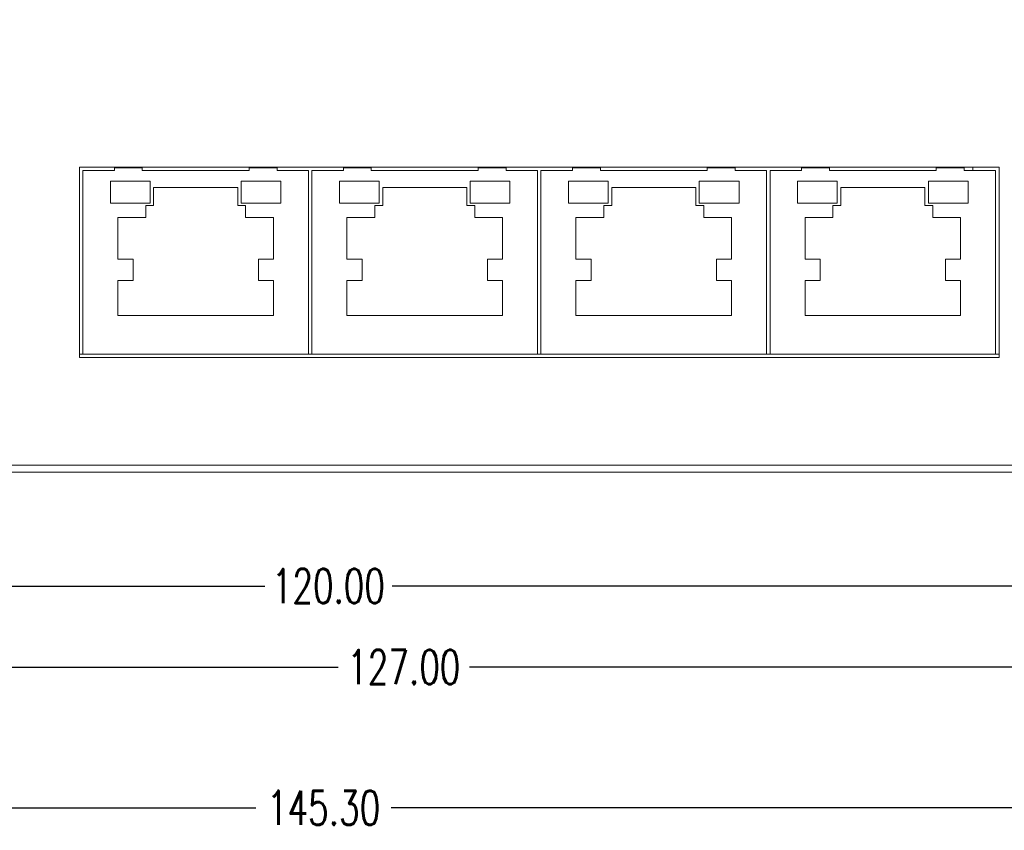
# Model space of a CAD drawing. Extents: x 1967 to 2561, y -57 to 363.
# Tile 6 of 22: x 2211 to 2283, y 23 to 82. Entities that reach past the tile are written whole.
import ezdxf

# ---------------------------------------------------------------- set-up
doc = ezdxf.new("R2010")
doc.units = 0
doc.header["$LTSCALE"] = 15.367
doc.header["$MEASUREMENT"] = 0
doc.layers.get('Defpoints').update_dxf_attribs({"linetype": 'CONTINUOUS', "lineweight": 5})
for name, color, linetype, lineweight in [('02___PRT_ALL_AXES', 7, 'CONTINUOUS', 5), ('DIM', 4, 'CONTINUOUS', 5), ('PANEL-8P_DXF_CONTINUOU2156', 7, 'CONTINUOUS', 5), ('PANEL-8P_DXF_CONTINUOU2157', 7, 'CONTINUOUS', 5)]:
    doc.layers.add(name, color=color, linetype=linetype, lineweight=lineweight)
doc.styles.get("Standard").update_dxf_attribs({"font": 'txt.shx', "width": 0.7})
doc.dimstyles.get("Standard").update_dxf_attribs({"dimtxt": 3.157282, "dimasz": 1.5, "dimexe": 5.0292, "dimexo": 1.74625, "dimgap": 0.09, "dimtad": 0, "dimtih": 1, "dimtoh": 1, "dimdec": 4, "dimzin": 0, "dimdsep": 46, "dimtxsty": 'Standard', "dimcen": 2.5146, "dimadec": 0, "dimazin": 0, "dimtfac": 1, "dimtdec": 4, "dimtofl": 0, "dimtmove": 0, "dimatfit": 3, "dimfxl": 0, "dimtolj": 1, "dimtzin": 0, "dimarcsym": 0})

# ---------------------------------------------------------------- blocks, each defined once
blk = doc.blocks.new('*D1')
at = {"layer": 'Defpoints', "color": 0}
for p in [(2302.925, 53.132), (2175.925, 48.832), (2302.925, 34.614)]:
    blk.add_point(p, dxfattribs=at)
at = {"layer": 'DIM', "color": 0, "linetype": 'ByBlock', "lineweight": -2}
for p, q in [((2302.925, 52.632), (2302.925, 33.614)), ((2175.925, 48.332), (2175.925, 33.614)), ((2178.425, 34.614), (2234.634, 34.614)), ((2300.425, 34.614), (2244.217, 34.614))]:
    blk.add_line(p, q, dxfattribs=at)
at = {"layer": 'DIM', "color": 0}
for points in [[(2178.425, 35.03), (2178.425, 34.197), (2175.925, 34.614)], [(2300.425, 35.03), (2300.425, 34.197), (2302.925, 34.614)]]:
    blk.add_solid(points, dxfattribs=at)
at = {"layer": 'DIM', "color": 0, "insert": (2239.425, 34.614), "char_height": 2.5, "attachment_point": 5}
blk.add_mtext('\\A1;127.00', dxfattribs=at)
blk = doc.blocks.new('*D2')
at = {"layer": 'Defpoints', "color": 0}
for p in [(2173.925, 60.332), (2293.925, 48.832), (2293.925, 40.525)]:
    blk.add_point(p, dxfattribs=at)
at = {"layer": 'DIM', "color": 0, "linetype": 'ByBlock', "lineweight": -2}
for p, q in [((2173.925, 59.832), (2173.925, 39.525)), ((2293.925, 48.332), (2293.925, 39.525)), ((2176.425, 40.525), (2229.279, 40.525)), ((2291.425, 40.525), (2238.571, 40.525))]:
    blk.add_line(p, q, dxfattribs=at)
at = {"layer": 'DIM', "color": 0}
for points in [[(2176.425, 40.942), (2176.425, 40.108), (2173.925, 40.525)], [(2291.425, 40.942), (2291.425, 40.108), (2293.925, 40.525)]]:
    blk.add_solid(points, dxfattribs=at)
at = {"layer": 'DIM', "color": 0, "insert": (2233.925, 40.525), "char_height": 2.5, "attachment_point": 5}
blk.add_mtext('\\A1;120.00', dxfattribs=at)
blk = doc.blocks.new('*D3')
at = {"layer": 'Defpoints', "color": 0}
for p in [(2306.225, 81.832), (2160.925, 80.032), (2306.225, 24.345)]:
    blk.add_point(p, dxfattribs=at)
at = {"layer": 'DIM', "color": 0, "linetype": 'ByBlock', "lineweight": -2}
for p, q in [((2306.225, 81.332), (2306.225, 23.345)), ((2160.925, 79.532), (2160.925, 23.345)), ((2163.425, 24.345), (2228.638, 24.345)), ((2303.725, 24.345), (2238.513, 24.345))]:
    blk.add_line(p, q, dxfattribs=at)
at = {"layer": 'DIM', "color": 0}
for points in [[(2163.425, 24.762), (2163.425, 23.929), (2160.925, 24.345)], [(2303.725, 24.762), (2303.725, 23.929), (2306.225, 24.345)]]:
    blk.add_solid(points, dxfattribs=at)
at = {"layer": 'DIM', "color": 0, "insert": (2233.575, 24.345), "char_height": 2.5, "attachment_point": 5}
blk.add_mtext('\\A1;145.30', dxfattribs=at)

msp = doc.modelspace()

# ---------------------------------------------------------------- linework, layer by layer
at = {"layer": '02___PRT_ALL_AXES', "color": 7, "linetype": 'Continuous'}
msp.add_line((2177.625, 49.332), (2292.225, 49.332), dxfattribs=at)
at = {"layer": 'PANEL-8P_DXF_CONTINUOU2156', "color": 7, "linetype": 'Continuous'}
msp.add_line((2175.925, 48.832), (2293.925, 48.832), dxfattribs=at)
at = {"layer": 'PANEL-8P_DXF_CONTINUOU2157', "color": 7, "linetype": 'Continuous'}
for p, q in [((2282.825, 71.082), (2215.775, 71.082)), ((2215.775, 71.082), (2215.775, 57.182)), ((2218.32, 71.082), (2218.32, 70.832)), ((2220.354, 70.832), (2220.354, 71.082)), ((2228.146, 71.082), (2228.146, 70.832)), ((2230.181, 70.832), (2230.181, 71.082)), ((2235.02, 71.082), (2235.02, 70.832)), ((2237.054, 70.832), (2237.054, 71.082)), ((2244.846, 71.082), (2244.846, 70.832)), ((2246.881, 70.832), (2246.881, 71.082)), ((2251.72, 71.082), (2251.72, 70.832)), ((2253.754, 70.832), (2253.754, 71.082)), ((2261.546, 71.082), (2261.546, 70.832)), ((2263.581, 70.832), (2263.581, 71.082)), ((2268.42, 71.082), (2268.42, 70.832)), ((2270.454, 70.832), (2270.454, 71.082)), ((2278.246, 71.082), (2278.246, 70.832)), ((2280.281, 70.832), (2280.281, 71.082)), ((2280.925, 70.832), (2280.925, 71.082)), ((2282.825, 57.182), (2282.825, 71.082)), ((2216.025, 70.832), (2218.32, 70.832)), ((2216.025, 57.432), (2216.025, 70.832)), ((2220.354, 71.032), (2218.32, 71.032)), ((2220.354, 70.832), (2228.146, 70.832)), ((2230.181, 71.032), (2228.146, 71.032)), ((2230.181, 70.832), (2232.475, 70.832)), ((2232.475, 70.832), (2232.475, 57.432)), ((2232.725, 70.832), (2235.02, 70.832)), ((2232.725, 57.432), (2232.725, 70.832)), ((2237.054, 71.032), (2235.02, 71.032)), ((2237.054, 70.832), (2244.846, 70.832)), ((2246.881, 71.032), (2244.846, 71.032)), ((2246.881, 70.832), (2249.175, 70.832)), ((2249.175, 70.832), (2249.175, 57.432)), ((2249.425, 57.432), (2249.425, 70.832)), ((2249.425, 70.832), (2251.72, 70.832)), ((2253.754, 71.032), (2251.72, 71.032)), ((2253.754, 70.832), (2261.546, 70.832)), ((2263.581, 71.032), (2261.546, 71.032)), ((2263.581, 70.832), (2265.875, 70.832)), ((2265.875, 70.832), (2265.875, 57.432)), ((2266.125, 57.432), (2266.125, 70.832)), ((2266.125, 70.832), (2268.42, 70.832)), ((2270.454, 71.032), (2268.42, 71.032)), ((2270.454, 70.832), (2278.246, 70.832)), ((2280.281, 71.032), (2278.246, 71.032)), ((2280.281, 70.832), (2282.575, 70.832)), ((2282.575, 70.832), (2282.575, 57.432)), ((2220.93, 70.057), (2218.036, 70.057)), ((2218.036, 70.057), (2218.036, 68.452)), ((2220.93, 68.452), (2220.93, 70.057)), ((2230.464, 70.057), (2227.571, 70.057)), ((2227.571, 70.057), (2227.571, 68.452)), ((2230.464, 68.452), (2230.464, 70.057)), ((2237.63, 70.057), (2234.736, 70.057)), ((2234.736, 70.057), (2234.736, 68.452)), ((2237.63, 68.452), (2237.63, 70.057)), ((2247.164, 70.057), (2244.271, 70.057)), ((2244.271, 70.057), (2244.271, 68.452)), ((2247.164, 68.452), (2247.164, 70.057)), ((2254.33, 70.057), (2251.436, 70.057)), ((2251.436, 70.057), (2251.436, 68.452)), ((2254.33, 68.452), (2254.33, 70.057)), ((2260.971, 70.057), (2260.971, 68.452)), ((2263.864, 70.057), (2260.971, 70.057)), ((2263.864, 68.452), (2263.864, 70.057)), ((2268.136, 70.057), (2268.136, 68.452)), ((2271.03, 70.057), (2268.136, 70.057)), ((2271.03, 68.452), (2271.03, 70.057)), ((2277.671, 70.057), (2277.671, 68.452)), ((2280.564, 70.057), (2277.671, 70.057)), ((2280.564, 68.452), (2280.564, 70.057)), ((2227.319, 69.592), (2221.182, 69.592)), ((2221.182, 69.592), (2221.182, 68.29)), ((2227.319, 68.29), (2227.319, 69.592)), ((2244.019, 69.592), (2237.882, 69.592)), ((2237.882, 69.592), (2237.882, 68.29)), ((2244.019, 68.29), (2244.019, 69.592)), ((2260.719, 69.592), (2254.582, 69.592)), ((2254.582, 69.592), (2254.582, 68.29)), ((2260.719, 68.29), (2260.719, 69.592)), ((2271.282, 69.592), (2271.282, 68.29)), ((2277.419, 69.592), (2271.282, 69.592)), ((2277.419, 68.29), (2277.419, 69.592)), ((2218.036, 68.452), (2220.93, 68.452)), ((2221.182, 68.29), (2220.608, 68.29)), ((2220.608, 68.29), (2220.608, 67.407)), ((2227.892, 68.29), (2227.319, 68.29)), ((2227.571, 68.452), (2230.464, 68.452)), ((2227.892, 67.407), (2227.892, 68.29)), ((2234.736, 68.452), (2237.63, 68.452)), ((2237.882, 68.29), (2237.308, 68.29)), ((2237.308, 68.29), (2237.308, 67.407)), ((2244.592, 68.29), (2244.019, 68.29)), ((2244.271, 68.452), (2247.164, 68.452)), ((2244.592, 67.407), (2244.592, 68.29)), ((2251.436, 68.452), (2254.33, 68.452)), ((2254.582, 68.29), (2254.008, 68.29)), ((2254.008, 68.29), (2254.008, 67.407)), ((2261.292, 68.29), (2260.719, 68.29)), ((2260.971, 68.452), (2263.864, 68.452)), ((2261.292, 67.407), (2261.292, 68.29)), ((2268.136, 68.452), (2271.03, 68.452)), ((2270.708, 68.29), (2270.708, 67.407)), ((2271.282, 68.29), (2270.708, 68.29)), ((2277.992, 68.29), (2277.419, 68.29)), ((2277.671, 68.452), (2280.564, 68.452)), ((2277.992, 67.407), (2277.992, 68.29)), ((2220.608, 67.407), (2218.577, 67.407)), ((2218.577, 67.407), (2218.577, 64.361)), ((2229.923, 67.407), (2227.892, 67.407)), ((2229.923, 64.361), (2229.923, 67.407)), ((2237.308, 67.407), (2235.277, 67.407)), ((2235.277, 67.407), (2235.277, 64.361)), ((2246.623, 67.407), (2244.592, 67.407)), ((2246.623, 64.361), (2246.623, 67.407)), ((2254.008, 67.407), (2251.977, 67.407)), ((2251.977, 67.407), (2251.977, 64.361)), ((2263.323, 67.407), (2261.292, 67.407)), ((2263.323, 64.361), (2263.323, 67.407)), ((2268.677, 67.407), (2268.677, 64.361)), ((2270.708, 67.407), (2268.677, 67.407)), ((2280.023, 67.407), (2277.992, 67.407)), ((2280.023, 64.361), (2280.023, 67.407)), ((2218.577, 64.361), (2219.681, 64.361)), ((2219.681, 64.361), (2219.681, 62.816)), ((2228.82, 64.361), (2229.923, 64.361)), ((2228.82, 62.816), (2228.82, 64.361)), ((2235.277, 64.361), (2236.381, 64.361)), ((2236.381, 64.361), (2236.381, 62.816)), ((2245.52, 64.361), (2246.623, 64.361)), ((2245.52, 62.816), (2245.52, 64.361)), ((2251.977, 64.361), (2253.081, 64.361)), ((2253.081, 64.361), (2253.081, 62.816)), ((2262.22, 62.816), (2262.22, 64.361)), ((2262.22, 64.361), (2263.323, 64.361)), ((2268.677, 64.361), (2269.781, 64.361)), ((2269.781, 64.361), (2269.781, 62.816)), ((2278.92, 62.816), (2278.92, 64.361)), ((2278.92, 64.361), (2280.023, 64.361)), ((2219.681, 62.816), (2218.577, 62.816)), ((2218.577, 62.816), (2218.577, 60.255)), ((2229.923, 62.816), (2228.82, 62.816)), ((2229.923, 60.255), (2229.923, 62.816)), ((2236.381, 62.816), (2235.277, 62.816)), ((2235.277, 62.816), (2235.277, 60.255)), ((2246.623, 62.816), (2245.52, 62.816)), ((2246.623, 60.255), (2246.623, 62.816)), ((2253.081, 62.816), (2251.977, 62.816)), ((2251.977, 62.816), (2251.977, 60.255)), ((2263.323, 62.816), (2262.22, 62.816)), ((2263.323, 60.255), (2263.323, 62.816)), ((2268.677, 62.816), (2268.677, 60.255)), ((2269.781, 62.816), (2268.677, 62.816)), ((2280.023, 62.816), (2278.92, 62.816)), ((2280.023, 60.255), (2280.023, 62.816)), ((2218.577, 60.255), (2229.923, 60.255)), ((2235.277, 60.255), (2246.623, 60.255)), ((2251.977, 60.255), (2263.323, 60.255)), ((2268.677, 60.255), (2280.023, 60.255)), ((2215.775, 57.432), (2216.025, 57.432)), ((2215.775, 57.182), (2282.825, 57.182)), ((2232.475, 57.432), (2216.025, 57.432)), ((2232.475, 57.432), (2232.725, 57.432)), ((2249.175, 57.432), (2232.725, 57.432)), ((2249.175, 57.432), (2249.425, 57.432)), ((2265.875, 57.432), (2249.425, 57.432)), ((2265.875, 57.432), (2266.125, 57.432)), ((2282.575, 57.432), (2266.125, 57.432)), ((2282.575, 57.432), (2282.825, 57.432))]:
    msp.add_line(p, q, dxfattribs=at)

# ---------------------------------------------------------------- dimensions: what is measured, and where the dimension line sits
at = {"layer": 'DIM'}
for base, p1, p2, picture, middle in [((2306.225, 24.345), (2160.925, 80.032), (2306.225, 81.832), '*D3', (2233.575, 24.345)), ((2293.925, 40.525), (2173.925, 60.332), (2293.925, 48.832), '*D2', (2233.925, 40.525)), ((2302.925, 34.614), (2175.925, 48.832), (2302.925, 53.132), '*D1', (2239.425, 34.614))]:
    dim = msp.add_linear_dim(base=base, p1=p1, p2=p2, dimstyle='Standard', override={"dimtxt": 2.5, "dimasz": 2.5, "dimexe": 1, "dimexo": 0.5, "dimgap": 1, "dimtih": 0, "dimtoh": 0, "dimdec": 2, "dimcen": 10.701, "dimarcsym": 1}, dxfattribs=at)
    dim.commit()
    dim.dimension.update_dxf_attribs({"geometry": picture, "text_midpoint": middle})

doc.saveas('drawing.dxf')
